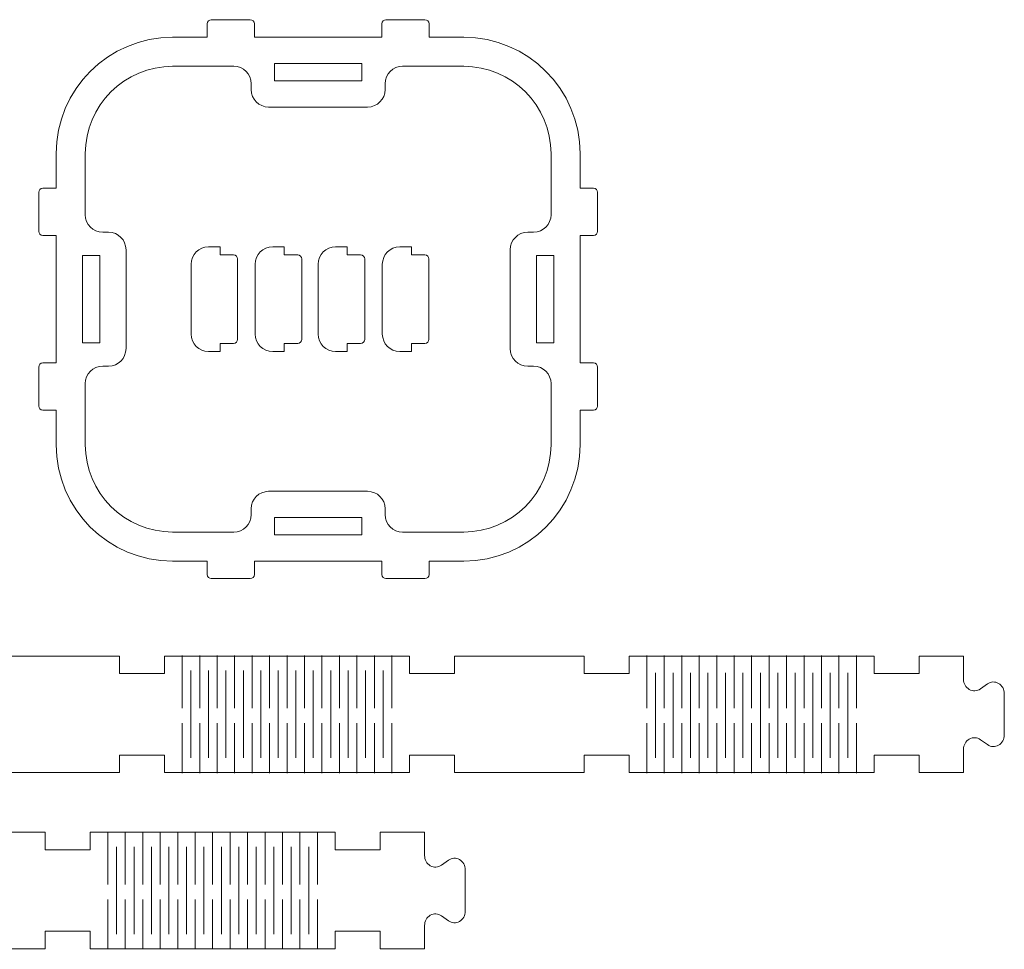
# Model space of a CAD drawing. Header units: centimetres. Extents: x -20.9 to 16.4, y -40.6 to 32.5.
# Tile 9 of 9: x -0.5 to 16.4, y 16.5 to 32.4. Entities that reach past the tile are written whole.
import ezdxf

# ---------------------------------------------------------------- set-up
doc = ezdxf.new("R2010")
doc.units = ezdxf.units.CM
doc.header["$MEASUREMENT"] = 0
doc.layers.add('Layer 1', color=7, linetype='Continuous')

msp = doc.modelspace()

# ---------------------------------------------------------------- linework, layer by layer
at = {"layer": 'Layer 1', "color": 250, "lineweight": 9}
for points, knots in [([(9.12397, 25.72364), (9.12397, 25.72364), (9.12397, 25.12865), (9.12397, 25.12865), (9.12397, 24.0271), (8.22552, 23.12864), (7.12397, 23.12864), (7.12397, 23.12864), (6.52897, 23.12864), (6.52897, 23.12864), (6.52897, 23.12864), (6.52897, 22.89863), (6.52897, 22.89863), (6.52897, 22.86011), (6.49751, 22.82864), (6.45898, 22.82864), (6.45898, 22.82864), (5.78895, 22.82864), (5.78895, 22.82864), (5.75043, 22.82864), (5.71896, 22.86008), (5.71896, 22.89863), (5.71896, 22.89863), (5.71896, 23.12864), (5.71896, 23.12864), (5.71896, 23.12864), (3.52895, 23.12864), (3.52895, 23.12864), (3.52895, 23.12864), (3.52895, 22.89863), (3.52895, 22.89863), (3.52895, 22.86011), (3.49748, 22.82864), (3.45896, 22.82864), (3.45896, 22.82864), (2.78896, 22.82864), (2.78896, 22.82864), (2.75044, 22.82864), (2.71897, 22.86008), (2.71897, 22.89863), (2.71897, 22.89863), (2.71897, 23.12864), (2.71897, 23.12864), (2.71897, 23.12864), (2.12398, 23.12864), (2.12398, 23.12864), (1.02243, 23.12864), (0.12398, 24.0271), (0.12398, 25.12865), (0.12398, 25.12865), (0.12398, 25.72364), (0.12398, 25.72364), (0.12398, 25.72364), (-0.10604, 25.72364), (-0.10604, 25.72364), (-0.14456, 25.72364), (-0.17603, 25.75508), (-0.17603, 25.79363), (-0.17603, 25.79363), (-0.17603, 26.46363), (-0.17603, 26.46363), (-0.17603, 26.50219), (-0.14459, 26.53366), (-0.10604, 26.53366), (-0.10604, 26.53366), (0.12398, 26.53366), (0.12398, 26.53366), (0.12398, 26.53366), (0.12398, 28.72363), (0.12398, 28.72363), (0.12398, 28.72363), (-0.10604, 28.72363), (-0.10604, 28.72363), (-0.14456, 28.72363), (-0.17603, 28.7551), (-0.17603, 28.79366), (-0.17603, 28.79366), (-0.17603, 29.46365), (-0.17603, 29.46365), (-0.17603, 29.50221), (-0.14459, 29.53364), (-0.10604, 29.53364), (-0.10604, 29.53364), (0.12398, 29.53364), (0.12398, 29.53364), (0.12398, 29.53364), (0.12398, 30.12864), (0.12398, 30.12864), (0.12398, 31.23019), (1.02239, 32.12864), (2.12398, 32.12864), (2.12398, 32.12864), (2.71897, 32.12864), (2.71897, 32.12864), (2.71897, 32.12864), (2.71897, 32.35865), (2.71897, 32.35865), (2.71897, 32.39718), (2.75041, 32.42864), (2.78896, 32.42864), (2.78896, 32.42864), (3.45896, 32.42864), (3.45896, 32.42864), (3.49752, 32.42864), (3.52895, 32.39718), (3.52895, 32.35865), (3.52895, 32.35865), (3.52895, 32.12864), (3.52895, 32.12864), (3.52895, 32.12864), (5.71896, 32.12864), (5.71896, 32.12864), (5.71896, 32.12864), (5.71896, 32.35865), (5.71896, 32.35865), (5.71896, 32.39721), (5.75043, 32.42864), (5.78895, 32.42864), (5.78895, 32.42864), (6.45898, 32.42864), (6.45898, 32.42864), (6.49751, 32.42864), (6.52897, 32.39718), (6.52897, 32.35865), (6.52897, 32.35865), (6.52897, 32.12864), (6.52897, 32.12864), (6.52897, 32.12864), (7.12397, 32.12864), (7.12397, 32.12864), (8.22552, 32.12864), (9.12397, 31.23019), (9.12397, 30.12864), (9.12397, 30.12864), (9.12397, 29.53364), (9.12397, 29.53364), (9.12397, 29.53364), (9.35398, 29.53364), (9.35398, 29.53364), (9.39251, 29.53364), (9.42397, 29.50218), (9.42397, 29.46365), (9.42397, 29.46365), (9.42397, 28.79366), (9.42397, 28.79366), (9.42397, 28.7551), (9.39251, 28.72363), (9.35398, 28.72363), (9.35398, 28.72363), (9.12397, 28.72363), (9.12397, 28.72363), (9.12397, 28.72363), (9.12397, 26.53366), (9.12397, 26.53366), (9.12397, 26.53366), (9.35398, 26.53366), (9.35398, 26.53366), (9.39251, 26.53366), (9.42397, 26.50215), (9.42397, 26.46363), (9.42397, 26.46363), (9.42397, 25.79363), (9.42397, 25.79363), (9.42397, 25.75511), (9.39251, 25.72364), (9.35398, 25.72364), (9.35398, 25.72364), (9.12397, 25.72364), (9.12397, 25.72364)], [0, 0, 0, 0, 0.01785714, 0.01785714, 0.01785714, 0.03571429, 0.03571429, 0.03571429, 0.05357143, 0.05357143, 0.05357143, 0.07142857, 0.07142857, 0.07142857, 0.08928571, 0.08928571, 0.08928571, 0.10714286, 0.10714286, 0.10714286, 0.125, 0.125, 0.125, 0.14285714, 0.14285714, 0.14285714, 0.16071429, 0.16071429, 0.16071429, 0.17857143, 0.17857143, 0.17857143, 0.19642857, 0.19642857, 0.19642857, 0.21428571, 0.21428571, 0.21428571, 0.23214286, 0.23214286, 0.23214286, 0.25, 0.25, 0.25, 0.26785714, 0.26785714, 0.26785714, 0.28571429, 0.28571429, 0.28571429, 0.30357143, 0.30357143, 0.30357143, 0.32142857, 0.32142857, 0.32142857, 0.33928571, 0.33928571, 0.33928571, 0.35714286, 0.35714286, 0.35714286, 0.375, 0.375, 0.375, 0.39285714, 0.39285714, 0.39285714, 0.41071429, 0.41071429, 0.41071429, 0.42857143, 0.42857143, 0.42857143, 0.44642857, 0.44642857, 0.44642857, 0.46428571, 0.46428571, 0.46428571, 0.48214286, 0.48214286, 0.48214286, 0.5, 0.5, 0.5, 0.51785714, 0.51785714, 0.51785714, 0.53571429, 0.53571429, 0.53571429, 0.55357143, 0.55357143, 0.55357143, 0.57142857, 0.57142857, 0.57142857, 0.58928571, 0.58928571, 0.58928571, 0.60714286, 0.60714286, 0.60714286, 0.625, 0.625, 0.625, 0.64285714, 0.64285714, 0.64285714, 0.66071429, 0.66071429, 0.66071429, 0.67857143, 0.67857143, 0.67857143, 0.69642857, 0.69642857, 0.69642857, 0.71428571, 0.71428571, 0.71428571, 0.73214286, 0.73214286, 0.73214286, 0.75, 0.75, 0.75, 0.76785714, 0.76785714, 0.76785714, 0.78571429, 0.78571429, 0.78571429, 0.80357143, 0.80357143, 0.80357143, 0.82142857, 0.82142857, 0.82142857, 0.83928571, 0.83928571, 0.83928571, 0.85714286, 0.85714286, 0.85714286, 0.875, 0.875, 0.875, 0.89285714, 0.89285714, 0.89285714, 0.91071429, 0.91071429, 0.91071429, 0.92857143, 0.92857143, 0.92857143, 0.94642857, 0.94642857, 0.94642857, 0.96428571, 0.96428571, 0.96428571, 0.98214286, 0.98214286, 0.98214286, 1, 1, 1, 1]), ([(0.62396, 25.12864), (0.62396, 24.30307), (1.2984, 23.62863), (2.12397, 23.62863), (2.12397, 23.62863), (3.17398, 23.62863), (3.17398, 23.62863), (3.33918, 23.62863), (3.47398, 23.76343), (3.47398, 23.92864), (3.47398, 23.92864), (3.47398, 24.02865), (3.47398, 24.02865), (3.47398, 24.19389), (3.60874, 24.32865), (3.77398, 24.32865), (3.77398, 24.32865), (5.47398, 24.32865), (5.47398, 24.32865), (5.63919, 24.32865), (5.77398, 24.19389), (5.77398, 24.02865), (5.77398, 24.02865), (5.77398, 23.92864), (5.77398, 23.92864), (5.77398, 23.76343), (5.90874, 23.62863), (6.07399, 23.62863), (6.07399, 23.62863), (7.12396, 23.62863), (7.12396, 23.62863), (7.94953, 23.62863), (8.62397, 24.30307), (8.62397, 25.12864), (8.62397, 25.12864), (8.62397, 26.17865), (8.62397, 26.17865), (8.62397, 26.34386), (8.48921, 26.47865), (8.32397, 26.47865), (8.32397, 26.47865), (8.22395, 26.47865), (8.22395, 26.47865), (8.05875, 26.47865), (7.92395, 26.61342), (7.92395, 26.77866), (7.92395, 26.77866), (7.92395, 28.47866), (7.92395, 28.47866), (7.92395, 28.64386), (8.05875, 28.77862), (8.22395, 28.77862), (8.22395, 28.77862), (8.32397, 28.77862), (8.32397, 28.77862), (8.48921, 28.77862), (8.62397, 28.91342), (8.62397, 29.07863), (8.62397, 29.07863), (8.62397, 30.12863), (8.62397, 30.12863), (8.62397, 30.95421), (7.94953, 31.62865), (7.12396, 31.62865), (7.12396, 31.62865), (6.07399, 31.62865), (6.07399, 31.62865), (5.90874, 31.62865), (5.77398, 31.49388), (5.77398, 31.32864), (5.77398, 31.32864), (5.77398, 31.22863), (5.77398, 31.22863), (5.77398, 31.06343), (5.63919, 30.92863), (5.47398, 30.92863), (5.47398, 30.92863), (3.77398, 30.92863), (3.77398, 30.92863), (3.60874, 30.92863), (3.47398, 31.06343), (3.47398, 31.22863), (3.47398, 31.22863), (3.47398, 31.32864), (3.47398, 31.32864), (3.47398, 31.49388), (3.33918, 31.62865), (3.17398, 31.62865), (3.17398, 31.62865), (2.12397, 31.62865), (2.12397, 31.62865), (1.2984, 31.62865), (0.62396, 30.95421), (0.62396, 30.12863), (0.62396, 30.12863), (0.62396, 29.07863), (0.62396, 29.07863), (0.62396, 28.91342), (0.75875, 28.77862), (0.92396, 28.77862), (0.92396, 28.77862), (1.02397, 28.77862), (1.02397, 28.77862), (1.18921, 28.77862), (1.32397, 28.64386), (1.32397, 28.47866), (1.32397, 28.47866), (1.32397, 26.77866), (1.32397, 26.77866), (1.32397, 26.61342), (1.18921, 26.47865), (1.02397, 26.47865), (1.02397, 26.47865), (0.92396, 26.47865), (0.92396, 26.47865), (0.75875, 26.47865), (0.62396, 26.34386), (0.62396, 26.17865), (0.62396, 26.17865), (0.62396, 25.12864), (0.62396, 25.12864)], [0, 0, 0, 0, 0.025, 0.025, 0.025, 0.05, 0.05, 0.05, 0.075, 0.075, 0.075, 0.1, 0.1, 0.1, 0.125, 0.125, 0.125, 0.15, 0.15, 0.15, 0.175, 0.175, 0.175, 0.2, 0.2, 0.2, 0.225, 0.225, 0.225, 0.25, 0.25, 0.25, 0.275, 0.275, 0.275, 0.3, 0.3, 0.3, 0.325, 0.325, 0.325, 0.35, 0.35, 0.35, 0.375, 0.375, 0.375, 0.4, 0.4, 0.4, 0.425, 0.425, 0.425, 0.45, 0.45, 0.45, 0.475, 0.475, 0.475, 0.5, 0.5, 0.5, 0.525, 0.525, 0.525, 0.55, 0.55, 0.55, 0.575, 0.575, 0.575, 0.6, 0.6, 0.6, 0.625, 0.625, 0.625, 0.65, 0.65, 0.65, 0.675, 0.675, 0.675, 0.7, 0.7, 0.7, 0.725, 0.725, 0.725, 0.75, 0.75, 0.75, 0.775, 0.775, 0.775, 0.8, 0.8, 0.8, 0.825, 0.825, 0.825, 0.85, 0.85, 0.85, 0.875, 0.875, 0.875, 0.9, 0.9, 0.9, 0.925, 0.925, 0.925, 0.95, 0.95, 0.95, 0.975, 0.975, 0.975, 1, 1, 1, 1]), ([(3.87396, 31.67863), (3.87396, 31.67863), (5.37397, 31.67863), (5.37397, 31.67863), (5.37397, 31.67863), (5.37397, 31.37863), (5.37397, 31.37863), (5.37397, 31.37863), (3.87396, 31.37863), (3.87396, 31.37863), (3.87396, 31.37863), (3.87396, 31.67863), (3.87396, 31.67863)], [0, 0, 0, 0, 0.25, 0.25, 0.25, 0.5, 0.5, 0.5, 0.75, 0.75, 0.75, 1, 1, 1, 1]), ([(2.94066, 26.72865), (2.94066, 26.72865), (2.74067, 26.72865), (2.74067, 26.72865), (2.57543, 26.72865), (2.44067, 26.86341), (2.44067, 27.02865), (2.44067, 27.02865), (2.44067, 28.22866), (2.44067, 28.22866), (2.44067, 28.39386), (2.57543, 28.52866), (2.74067, 28.52866), (2.74067, 28.52866), (2.94066, 28.52866), (2.94066, 28.52866), (2.94066, 28.52866), (2.94066, 28.38864), (2.94066, 28.38864), (2.94066, 28.38864), (3.17067, 28.38864), (3.17067, 28.38864), (3.20919, 28.38864), (3.24066, 28.35721), (3.24066, 28.31865), (3.24066, 28.31865), (3.24066, 26.93866), (3.24066, 26.93866), (3.24066, 26.9001), (3.20919, 26.86866), (3.17067, 26.86866), (3.17067, 26.86866), (2.94066, 26.86866), (2.94066, 26.86866), (2.94066, 26.86866), (2.94066, 26.72865), (2.94066, 26.72865)], [0, 0, 0, 0, 0.08333333, 0.08333333, 0.08333333, 0.16666667, 0.16666667, 0.16666667, 0.25, 0.25, 0.25, 0.33333333, 0.33333333, 0.33333333, 0.41666667, 0.41666667, 0.41666667, 0.5, 0.5, 0.5, 0.58333333, 0.58333333, 0.58333333, 0.66666667, 0.66666667, 0.66666667, 0.75, 0.75, 0.75, 0.83333333, 0.83333333, 0.83333333, 0.91666667, 0.91666667, 0.91666667, 1, 1, 1, 1]), ([(4.04282, 26.72865), (4.04282, 26.72865), (3.84283, 26.72865), (3.84283, 26.72865), (3.67759, 26.72865), (3.54283, 26.86341), (3.54283, 27.02865), (3.54283, 27.02865), (3.54283, 28.22866), (3.54283, 28.22866), (3.54283, 28.39386), (3.67759, 28.52866), (3.84283, 28.52866), (3.84283, 28.52866), (4.04282, 28.52866), (4.04282, 28.52866), (4.04282, 28.52866), (4.04282, 28.38864), (4.04282, 28.38864), (4.04282, 28.38864), (4.27283, 28.38864), (4.27283, 28.38864), (4.31136, 28.38864), (4.34282, 28.35721), (4.34282, 28.31865), (4.34282, 28.31865), (4.34282, 26.93866), (4.34282, 26.93866), (4.34282, 26.9001), (4.31136, 26.86866), (4.27283, 26.86866), (4.27283, 26.86866), (4.04282, 26.86866), (4.04282, 26.86866), (4.04282, 26.86866), (4.04282, 26.72865), (4.04282, 26.72865)], [0, 0, 0, 0, 0.08333333, 0.08333333, 0.08333333, 0.16666667, 0.16666667, 0.16666667, 0.25, 0.25, 0.25, 0.33333333, 0.33333333, 0.33333333, 0.41666667, 0.41666667, 0.41666667, 0.5, 0.5, 0.5, 0.58333333, 0.58333333, 0.58333333, 0.66666667, 0.66666667, 0.66666667, 0.75, 0.75, 0.75, 0.83333333, 0.83333333, 0.83333333, 0.91666667, 0.91666667, 0.91666667, 1, 1, 1, 1]), ([(5.12397, 26.72865), (5.12397, 26.72865), (4.92398, 26.72865), (4.92398, 26.72865), (4.75874, 26.72865), (4.62398, 26.86341), (4.62398, 27.02865), (4.62398, 27.02865), (4.62398, 28.22866), (4.62398, 28.22866), (4.62398, 28.39386), (4.75874, 28.52866), (4.92398, 28.52866), (4.92398, 28.52866), (5.12397, 28.52866), (5.12397, 28.52866), (5.12397, 28.52866), (5.12397, 28.38864), (5.12397, 28.38864), (5.12397, 28.38864), (5.35398, 28.38864), (5.35398, 28.38864), (5.3925, 28.38864), (5.42397, 28.35721), (5.42397, 28.31865), (5.42397, 28.31865), (5.42397, 26.93866), (5.42397, 26.93866), (5.42397, 26.9001), (5.3925, 26.86866), (5.35398, 26.86866), (5.35398, 26.86866), (5.12397, 26.86866), (5.12397, 26.86866), (5.12397, 26.86866), (5.12397, 26.72865), (5.12397, 26.72865)], [0, 0, 0, 0, 0.08333333, 0.08333333, 0.08333333, 0.16666667, 0.16666667, 0.16666667, 0.25, 0.25, 0.25, 0.33333333, 0.33333333, 0.33333333, 0.41666667, 0.41666667, 0.41666667, 0.5, 0.5, 0.5, 0.58333333, 0.58333333, 0.58333333, 0.66666667, 0.66666667, 0.66666667, 0.75, 0.75, 0.75, 0.83333333, 0.83333333, 0.83333333, 0.91666667, 0.91666667, 0.91666667, 1, 1, 1, 1]), ([(6.22613, 26.72865), (6.22613, 26.72865), (6.02614, 26.72865), (6.02614, 26.72865), (5.8609, 26.72865), (5.72614, 26.86341), (5.72614, 27.02865), (5.72614, 27.02865), (5.72614, 28.22866), (5.72614, 28.22866), (5.72614, 28.39386), (5.8609, 28.52866), (6.02614, 28.52866), (6.02614, 28.52866), (6.22613, 28.52866), (6.22613, 28.52866), (6.22613, 28.52866), (6.22613, 28.38864), (6.22613, 28.38864), (6.22613, 28.38864), (6.45614, 28.38864), (6.45614, 28.38864), (6.49467, 28.38864), (6.52613, 28.35721), (6.52613, 28.31865), (6.52613, 28.31865), (6.52613, 26.93866), (6.52613, 26.93866), (6.52613, 26.9001), (6.49467, 26.86866), (6.45614, 26.86866), (6.45614, 26.86866), (6.22613, 26.86866), (6.22613, 26.86866), (6.22613, 26.86866), (6.22613, 26.72865), (6.22613, 26.72865)], [0, 0, 0, 0, 0.08333333, 0.08333333, 0.08333333, 0.16666667, 0.16666667, 0.16666667, 0.25, 0.25, 0.25, 0.33333333, 0.33333333, 0.33333333, 0.41666667, 0.41666667, 0.41666667, 0.5, 0.5, 0.5, 0.58333333, 0.58333333, 0.58333333, 0.66666667, 0.66666667, 0.66666667, 0.75, 0.75, 0.75, 0.83333333, 0.83333333, 0.83333333, 0.91666667, 0.91666667, 0.91666667, 1, 1, 1, 1]), ([(0.87397, 28.37865), (0.87397, 28.37865), (0.57397, 28.37865), (0.57397, 28.37865), (0.57397, 28.37865), (0.57397, 26.87863), (0.57397, 26.87863), (0.57397, 26.87863), (0.87397, 26.87863), (0.87397, 26.87863), (0.87397, 26.87863), (0.87397, 28.37865), (0.87397, 28.37865)], [0, 0, 0, 0, 0.25, 0.25, 0.25, 0.5, 0.5, 0.5, 0.75, 0.75, 0.75, 1, 1, 1, 1]), ([(8.37396, 28.37865), (8.37396, 28.37865), (8.67396, 28.37865), (8.67396, 28.37865), (8.67396, 28.37865), (8.67396, 26.87863), (8.67396, 26.87863), (8.67396, 26.87863), (8.37396, 26.87863), (8.37396, 26.87863), (8.37396, 26.87863), (8.37396, 28.37865), (8.37396, 28.37865)], [0, 0, 0, 0, 0.25, 0.25, 0.25, 0.5, 0.5, 0.5, 0.75, 0.75, 0.75, 1, 1, 1, 1]), ([(3.87396, 23.57864), (3.87396, 23.57864), (5.37397, 23.57864), (5.37397, 23.57864), (5.37397, 23.57864), (5.37397, 23.87865), (5.37397, 23.87865), (5.37397, 23.87865), (3.87396, 23.87865), (3.87396, 23.87865), (3.87396, 23.87865), (3.87396, 23.57864), (3.87396, 23.57864)], [0, 0, 0, 0, 0.25, 0.25, 0.25, 0.5, 0.5, 0.5, 0.75, 0.75, 0.75, 1, 1, 1, 1]), ([(9.96425, 19.49917), (9.96425, 19.49917), (9.96425, 19.79917), (9.96425, 19.79917), (9.96425, 19.79917), (9.19424, 19.79917), (9.19424, 19.79917), (9.19424, 19.79917), (9.19424, 19.49917), (9.19424, 19.49917), (9.19424, 19.49917), (6.96426, 19.49917), (6.96426, 19.49917), (6.96426, 19.49917), (6.96426, 19.79917), (6.96426, 19.79917), (6.96426, 19.79917), (6.19425, 19.79917), (6.19425, 19.79917), (6.19425, 19.79917), (6.19425, 19.49917), (6.19425, 19.49917), (4.67092, 19.49917), (3.50757, 19.49917), (1.98424, 19.49917), (1.98424, 19.49917), (1.98424, 19.79917), (1.98424, 19.79917), (1.98424, 19.79917), (1.21427, 19.79917), (1.21427, 19.79917), (1.21427, 19.79917), (1.21427, 19.49917), (1.21427, 19.49917), (1.21427, 19.49917), (-1.01575, 19.49917), (-1.01575, 19.49917), (-1.01575, 19.49917), (-1.01575, 19.79917), (-1.01575, 19.79917), (-1.01575, 19.79917), (-1.78576, 19.79917), (-1.78576, 19.79917), (-1.78576, 19.79917), (-1.78576, 19.49917), (-1.78576, 19.49917), (-3.30908, 19.49917), (-4.4724, 19.49914), (-5.99573, 19.49914), (-5.99573, 19.49914), (-5.99573, 19.79914), (-5.99573, 19.79914), (-5.99573, 19.79914), (-6.76574, 19.79914), (-6.76574, 19.79914), (-6.76574, 19.79914), (-6.76574, 19.49914), (-6.76574, 19.49914), (-6.76574, 19.49914), (-8.99576, 19.49914), (-8.99576, 19.49914), (-8.99576, 19.49914), (-8.99576, 19.79914), (-8.99576, 19.79914), (-8.99576, 19.79914), (-9.76576, 19.79914), (-9.76576, 19.79914), (-9.76576, 19.79914), (-9.76576, 19.49914), (-9.76576, 19.49914), (-11.28909, 19.49914), (-12.45241, 19.49914), (-13.97574, 19.49914), (-13.97574, 19.49914), (-13.97574, 19.79914), (-13.97574, 19.79914), (-13.97574, 19.79914), (-14.74575, 19.79914), (-14.74575, 19.79914), (-14.74575, 19.79914), (-14.74575, 19.49914), (-14.74575, 19.49914), (-14.74575, 19.49914), (-16.21077, 19.49914), (-16.21077, 19.49914), (-16.21077, 19.49914), (-16.21077, 19.89675), (-16.21077, 19.89675), (-16.21077, 19.97048), (-16.17284, 20.03829), (-16.11217, 20.07307), (-16.05145, 20.10789), (-15.97783, 20.10404), (-15.92054, 20.06316), (-15.92054, 20.06316), (-15.80095, 19.97771), (-15.80095, 19.97771), (-15.74369, 19.93683), (-15.66999, 19.93302), (-15.60935, 19.9678), (-15.54867, 20.00259), (-15.51075, 20.07039), (-15.51075, 20.14416), (-15.51075, 20.14416), (-15.51075, 20.85416), (-15.51075, 20.85416), (-15.51075, 20.92789), (-15.54867, 20.99569), (-15.60935, 21.03047), (-15.66999, 21.06526), (-15.74369, 21.06145), (-15.80095, 21.02056), (-15.80095, 21.02056), (-15.92054, 20.93512), (-15.92054, 20.93512), (-15.97783, 20.89423), (-16.05145, 20.89042), (-16.11217, 20.92521), (-16.17284, 20.96002), (-16.21077, 21.02779), (-16.21077, 21.10156), (-16.21077, 21.10156), (-16.21077, 21.49914), (-16.21077, 21.49914), (-16.21077, 21.49914), (-14.74575, 21.49914), (-14.74575, 21.49914), (-14.74575, 21.49914), (-14.74575, 21.19914), (-14.74575, 21.19914), (-14.74575, 21.19914), (-13.97574, 21.19914), (-13.97574, 21.19914), (-13.97574, 21.19914), (-13.97574, 21.49914), (-13.97574, 21.49914), (-12.45241, 21.49914), (-11.28909, 21.49914), (-9.76576, 21.49914), (-9.76576, 21.49914), (-9.76576, 21.19914), (-9.76576, 21.19914), (-9.76576, 21.19914), (-8.99576, 21.19914), (-8.99576, 21.19914), (-8.99576, 21.19914), (-8.99576, 21.49914), (-8.99576, 21.49914), (-8.99576, 21.49914), (-6.76574, 21.49914), (-6.76574, 21.49914), (-6.76574, 21.49914), (-6.76574, 21.19914), (-6.76574, 21.19914), (-6.76574, 21.19914), (-5.99573, 21.19914), (-5.99573, 21.19914), (-5.99573, 21.19914), (-5.99573, 21.49914), (-5.99573, 21.49914), (-4.4724, 21.49914), (-3.30908, 21.49917), (-1.78576, 21.49917), (-1.78576, 21.49917), (-1.78576, 21.19917), (-1.78576, 21.19917), (-1.78576, 21.19917), (-1.01575, 21.19917), (-1.01575, 21.19917), (-1.01575, 21.19917), (-1.01575, 21.49917), (-1.01575, 21.49917), (-1.01575, 21.49917), (1.21427, 21.49917), (1.21427, 21.49917), (1.21427, 21.49917), (1.21427, 21.19917), (1.21427, 21.19917), (1.21427, 21.19917), (1.98424, 21.19917), (1.98424, 21.19917), (1.98424, 21.19917), (1.98424, 21.49917), (1.98424, 21.49917), (3.50757, 21.49917), (4.67092, 21.49917), (6.19425, 21.49917), (6.19425, 21.49917), (6.19425, 21.19917), (6.19425, 21.19917), (6.19425, 21.19917), (6.96426, 21.19917), (6.96426, 21.19917), (6.96426, 21.19917), (6.96426, 21.49917), (6.96426, 21.49917), (6.96426, 21.49917), (9.19424, 21.49917), (9.19424, 21.49917), (9.19424, 21.49917), (9.19424, 21.19917), (9.19424, 21.19917), (9.19424, 21.19917), (9.96425, 21.19917), (9.96425, 21.19917), (9.96425, 21.19917), (9.96425, 21.49917), (9.96425, 21.49917), (11.48758, 21.49917), (12.65093, 21.49917), (14.17426, 21.49917), (14.17426, 21.49917), (14.17426, 21.19917), (14.17426, 21.19917), (14.17426, 21.19917), (14.94424, 21.19917), (14.94424, 21.19917), (14.94424, 21.19917), (14.94424, 21.49917), (14.94424, 21.49917), (14.94424, 21.49917), (15.70924, 21.49917), (15.70924, 21.49917), (15.70924, 21.49917), (15.70924, 21.10159), (15.70924, 21.10159), (15.70924, 21.02783), (15.74716, 20.96006), (15.80784, 20.92524), (15.86851, 20.89046), (15.94217, 20.89427), (15.99947, 20.93515), (15.99947, 20.93515), (16.11906, 21.0206), (16.11906, 21.0206), (16.17631, 21.06148), (16.25001, 21.06529), (16.31065, 21.03051), (16.37133, 20.99573), (16.40925, 20.92789), (16.40925, 20.85419), (16.40925, 20.85419), (16.40925, 20.14419), (16.40925, 20.14419), (16.40925, 20.07046), (16.37133, 20.00262), (16.31065, 19.96784), (16.25001, 19.93305), (16.17631, 19.93686), (16.11906, 19.97779), (16.11906, 19.97779), (15.99947, 20.06319), (15.99947, 20.06319), (15.94217, 20.10412), (15.86851, 20.10793), (15.80784, 20.07311), (15.74716, 20.03832), (15.70924, 19.97055), (15.70924, 19.89679), (15.70924, 19.89679), (15.70924, 19.49917), (15.70924, 19.49917), (15.70924, 19.49917), (14.94424, 19.49917), (14.94424, 19.49917), (14.94424, 19.49917), (14.94424, 19.79917), (14.94424, 19.79917), (14.94424, 19.79917), (14.17426, 19.79917), (14.17426, 19.79917), (14.17426, 19.79917), (14.17426, 19.49917), (14.17426, 19.49917), (12.65093, 19.49917), (11.48758, 19.49917), (9.96425, 19.49917)], [0, 0, 0, 0, 0.01086957, 0.01086957, 0.01086957, 0.02173913, 0.02173913, 0.02173913, 0.0326087, 0.0326087, 0.0326087, 0.04347826, 0.04347826, 0.04347826, 0.05434783, 0.05434783, 0.05434783, 0.06521739, 0.06521739, 0.06521739, 0.07608696, 0.07608696, 0.07608696, 0.08695652, 0.08695652, 0.08695652, 0.09782609, 0.09782609, 0.09782609, 0.10869565, 0.10869565, 0.10869565, 0.11956522, 0.11956522, 0.11956522, 0.13043478, 0.13043478, 0.13043478, 0.14130435, 0.14130435, 0.14130435, 0.15217391, 0.15217391, 0.15217391, 0.16304348, 0.16304348, 0.16304348, 0.17391304, 0.17391304, 0.17391304, 0.18478261, 0.18478261, 0.18478261, 0.19565217, 0.19565217, 0.19565217, 0.20652174, 0.20652174, 0.20652174, 0.2173913, 0.2173913, 0.2173913, 0.22826087, 0.22826087, 0.22826087, 0.23913043, 0.23913043, 0.23913043, 0.25, 0.25, 0.25, 0.26086957, 0.26086957, 0.26086957, 0.27173913, 0.27173913, 0.27173913, 0.2826087, 0.2826087, 0.2826087, 0.29347826, 0.29347826, 0.29347826, 0.30434783, 0.30434783, 0.30434783, 0.31521739, 0.31521739, 0.31521739, 0.32608696, 0.32608696, 0.32608696, 0.33695652, 0.33695652, 0.33695652, 0.34782609, 0.34782609, 0.34782609, 0.35869565, 0.35869565, 0.35869565, 0.36956522, 0.36956522, 0.36956522, 0.38043478, 0.38043478, 0.38043478, 0.39130435, 0.39130435, 0.39130435, 0.40217391, 0.40217391, 0.40217391, 0.41304348, 0.41304348, 0.41304348, 0.42391304, 0.42391304, 0.42391304, 0.43478261, 0.43478261, 0.43478261, 0.44565217, 0.44565217, 0.44565217, 0.45652174, 0.45652174, 0.45652174, 0.4673913, 0.4673913, 0.4673913, 0.47826087, 0.47826087, 0.47826087, 0.48913043, 0.48913043, 0.48913043, 0.5, 0.5, 0.5, 0.51086957, 0.51086957, 0.51086957, 0.52173913, 0.52173913, 0.52173913, 0.5326087, 0.5326087, 0.5326087, 0.54347826, 0.54347826, 0.54347826, 0.55434783, 0.55434783, 0.55434783, 0.56521739, 0.56521739, 0.56521739, 0.57608696, 0.57608696, 0.57608696, 0.58695652, 0.58695652, 0.58695652, 0.59782609, 0.59782609, 0.59782609, 0.60869565, 0.60869565, 0.60869565, 0.61956522, 0.61956522, 0.61956522, 0.63043478, 0.63043478, 0.63043478, 0.64130435, 0.64130435, 0.64130435, 0.65217391, 0.65217391, 0.65217391, 0.66304348, 0.66304348, 0.66304348, 0.67391304, 0.67391304, 0.67391304, 0.68478261, 0.68478261, 0.68478261, 0.69565217, 0.69565217, 0.69565217, 0.70652174, 0.70652174, 0.70652174, 0.7173913, 0.7173913, 0.7173913, 0.72826087, 0.72826087, 0.72826087, 0.73913043, 0.73913043, 0.73913043, 0.75, 0.75, 0.75, 0.76086957, 0.76086957, 0.76086957, 0.77173913, 0.77173913, 0.77173913, 0.7826087, 0.7826087, 0.7826087, 0.79347826, 0.79347826, 0.79347826, 0.80434783, 0.80434783, 0.80434783, 0.81521739, 0.81521739, 0.81521739, 0.82608696, 0.82608696, 0.82608696, 0.83695652, 0.83695652, 0.83695652, 0.84782609, 0.84782609, 0.84782609, 0.85869565, 0.85869565, 0.85869565, 0.86956522, 0.86956522, 0.86956522, 0.88043478, 0.88043478, 0.88043478, 0.89130435, 0.89130435, 0.89130435, 0.90217391, 0.90217391, 0.90217391, 0.91304348, 0.91304348, 0.91304348, 0.92391304, 0.92391304, 0.92391304, 0.93478261, 0.93478261, 0.93478261, 0.94565217, 0.94565217, 0.94565217, 0.95652174, 0.95652174, 0.95652174, 0.9673913, 0.9673913, 0.9673913, 0.97826087, 0.97826087, 0.97826087, 0.98913043, 0.98913043, 0.98913043, 1, 1, 1, 1]), ([(0.70687, 16.47268), (0.70687, 16.47268), (0.70687, 16.77268), (0.70687, 16.77268), (0.70687, 16.77268), (-0.06314, 16.77268), (-0.06314, 16.77268), (-0.06314, 16.77268), (-0.06314, 16.47268), (-0.06314, 16.47268), (-0.06314, 16.47268), (-2.29312, 16.47268), (-2.29312, 16.47268), (-2.29312, 16.47268), (-2.29312, 16.77268), (-2.29312, 16.77268), (-2.29312, 16.77268), (-3.06312, 16.77268), (-3.06312, 16.77268), (-3.06312, 16.77268), (-3.06312, 16.47268), (-3.06312, 16.47268), (-4.58645, 16.47268), (-5.74981, 16.47268), (-7.27314, 16.47268), (-7.27314, 16.47268), (-7.27314, 16.77268), (-7.27314, 16.77268), (-7.27314, 16.77268), (-8.04311, 16.77268), (-8.04311, 16.77268), (-8.04311, 16.77268), (-8.04311, 16.47268), (-8.04311, 16.47268), (-8.04311, 16.47268), (-9.50813, 16.47268), (-9.50813, 16.47268), (-9.50813, 16.47268), (-9.50813, 16.87026), (-9.50813, 16.87026), (-9.50813, 16.94403), (-9.47024, 17.0118), (-9.40953, 17.04661), (-9.34885, 17.0814), (-9.27519, 17.07759), (-9.21793, 17.03667), (-9.21793, 17.03667), (-9.09834, 16.95126), (-9.09834, 16.95126), (-9.04105, 16.91034), (-8.96739, 16.90656), (-8.90671, 16.94135), (-8.84603, 16.97613), (-8.80811, 17.04393), (-8.80811, 17.11766), (-8.80811, 17.11766), (-8.80811, 17.82766), (-8.80811, 17.82766), (-8.80811, 17.90143), (-8.84603, 17.9692), (-8.90671, 18.00398), (-8.96739, 18.0388), (-9.04105, 18.03499), (-9.09834, 17.99407), (-9.09834, 17.99407), (-9.21793, 17.90866), (-9.21793, 17.90866), (-9.27519, 17.86774), (-9.34885, 17.86393), (-9.40953, 17.89875), (-9.47024, 17.93353), (-9.50813, 18.0013), (-9.50813, 18.07507), (-9.50813, 18.07507), (-9.50813, 18.47268), (-9.50813, 18.47268), (-9.50813, 18.47268), (-8.04311, 18.47268), (-8.04311, 18.47268), (-8.04311, 18.47268), (-8.04311, 18.17268), (-8.04311, 18.17268), (-8.04311, 18.17268), (-7.27314, 18.17268), (-7.27314, 18.17268), (-7.27314, 18.17268), (-7.27314, 18.47268), (-7.27314, 18.47268), (-5.74981, 18.47268), (-4.58645, 18.47268), (-3.06312, 18.47268), (-3.06312, 18.47268), (-3.06312, 18.17268), (-3.06312, 18.17268), (-3.06312, 18.17268), (-2.29312, 18.17268), (-2.29312, 18.17268), (-2.29312, 18.17268), (-2.29312, 18.47268), (-2.29312, 18.47268), (-2.29312, 18.47268), (-0.06314, 18.47268), (-0.06314, 18.47268), (-0.06314, 18.47268), (-0.06314, 18.17268), (-0.06314, 18.17268), (-0.06314, 18.17268), (0.70687, 18.17268), (0.70687, 18.17268), (0.70687, 18.17268), (0.70687, 18.47268), (0.70687, 18.47268), (2.2302, 18.47268), (3.39356, 18.47268), (4.91689, 18.47268), (4.91689, 18.47268), (4.91689, 18.17268), (4.91689, 18.17268), (4.91689, 18.17268), (5.68686, 18.17268), (5.68686, 18.17268), (5.68686, 18.17268), (5.68686, 18.47268), (5.68686, 18.47268), (5.68686, 18.47268), (6.45186, 18.47268), (6.45186, 18.47268), (6.45186, 18.47268), (6.45186, 18.0751), (6.45186, 18.0751), (6.45186, 18.00134), (6.48978, 17.93357), (6.55046, 17.89875), (6.61114, 17.86397), (6.6848, 17.86778), (6.74209, 17.9087), (6.74209, 17.9087), (6.86164, 17.99411), (6.86164, 17.99411), (6.91893, 18.03503), (6.99259, 18.0388), (7.05327, 18.00402), (7.11399, 17.96923), (7.15187, 17.90143), (7.15187, 17.8277), (7.15187, 17.8277), (7.15187, 17.1177), (7.15187, 17.1177), (7.15187, 17.04397), (7.11399, 16.97617), (7.05327, 16.94135), (6.99259, 16.90656), (6.91893, 16.91037), (6.86164, 16.95129), (6.86164, 16.95129), (6.74209, 17.0367), (6.74209, 17.0367), (6.6848, 17.07762), (6.61114, 17.08143), (6.55046, 17.04661), (6.48978, 17.01183), (6.45186, 16.94406), (6.45186, 16.8703), (6.45186, 16.8703), (6.45186, 16.47268), (6.45186, 16.47268), (6.45186, 16.47268), (5.68686, 16.47268), (5.68686, 16.47268), (5.68686, 16.47268), (5.68686, 16.77268), (5.68686, 16.77268), (5.68686, 16.77268), (4.91689, 16.77268), (4.91689, 16.77268), (4.91689, 16.77268), (4.91689, 16.47268), (4.91689, 16.47268), (3.39356, 16.47268), (2.2302, 16.47268), (0.70687, 16.47268)], [0, 0, 0, 0, 0.01666667, 0.01666667, 0.01666667, 0.03333333, 0.03333333, 0.03333333, 0.05, 0.05, 0.05, 0.06666667, 0.06666667, 0.06666667, 0.08333333, 0.08333333, 0.08333333, 0.1, 0.1, 0.1, 0.11666667, 0.11666667, 0.11666667, 0.13333333, 0.13333333, 0.13333333, 0.15, 0.15, 0.15, 0.16666667, 0.16666667, 0.16666667, 0.18333333, 0.18333333, 0.18333333, 0.2, 0.2, 0.2, 0.21666667, 0.21666667, 0.21666667, 0.23333333, 0.23333333, 0.23333333, 0.25, 0.25, 0.25, 0.26666667, 0.26666667, 0.26666667, 0.28333333, 0.28333333, 0.28333333, 0.3, 0.3, 0.3, 0.31666667, 0.31666667, 0.31666667, 0.33333333, 0.33333333, 0.33333333, 0.35, 0.35, 0.35, 0.36666667, 0.36666667, 0.36666667, 0.38333333, 0.38333333, 0.38333333, 0.4, 0.4, 0.4, 0.41666667, 0.41666667, 0.41666667, 0.43333333, 0.43333333, 0.43333333, 0.45, 0.45, 0.45, 0.46666667, 0.46666667, 0.46666667, 0.48333333, 0.48333333, 0.48333333, 0.5, 0.5, 0.5, 0.51666667, 0.51666667, 0.51666667, 0.53333333, 0.53333333, 0.53333333, 0.55, 0.55, 0.55, 0.56666667, 0.56666667, 0.56666667, 0.58333333, 0.58333333, 0.58333333, 0.6, 0.6, 0.6, 0.61666667, 0.61666667, 0.61666667, 0.63333333, 0.63333333, 0.63333333, 0.65, 0.65, 0.65, 0.66666667, 0.66666667, 0.66666667, 0.68333333, 0.68333333, 0.68333333, 0.7, 0.7, 0.7, 0.71666667, 0.71666667, 0.71666667, 0.73333333, 0.73333333, 0.73333333, 0.75, 0.75, 0.75, 0.76666667, 0.76666667, 0.76666667, 0.78333333, 0.78333333, 0.78333333, 0.8, 0.8, 0.8, 0.81666667, 0.81666667, 0.81666667, 0.83333333, 0.83333333, 0.83333333, 0.85, 0.85, 0.85, 0.86666667, 0.86666667, 0.86666667, 0.88333333, 0.88333333, 0.88333333, 0.9, 0.9, 0.9, 0.91666667, 0.91666667, 0.91666667, 0.93333333, 0.93333333, 0.93333333, 0.95, 0.95, 0.95, 0.96666667, 0.96666667, 0.96666667, 0.98333333, 0.98333333, 0.98333333, 1, 1, 1, 1])]:
    msp.add_open_spline(points, degree=3, knots=knots, dxfattribs=at)
at = {"layer": 'Layer 1', "color": 240, "lineweight": 9}
for points in [[(2.28925, 21.50916), (2.28925, 21.50916), (2.28925, 20.60284), (2.28925, 20.60284)], [(2.58925, 21.50916), (2.58925, 21.50916), (2.58925, 20.60284), (2.58925, 20.60284)], [(2.88925, 21.50916), (2.88925, 21.50916), (2.88925, 20.60284), (2.88925, 20.60284)], [(3.18925, 21.50916), (3.18925, 21.50916), (3.18925, 20.60284), (3.18925, 20.60284)], [(3.48925, 21.50916), (3.48925, 21.50916), (3.48925, 20.60284), (3.48925, 20.60284)], [(3.78925, 21.50916), (3.78925, 21.50916), (3.78925, 20.60284), (3.78925, 20.60284)], [(4.08925, 21.50916), (4.08925, 21.50916), (4.08925, 20.60284), (4.08925, 20.60284)], [(4.38925, 21.50916), (4.38925, 21.50916), (4.38925, 20.60284), (4.38925, 20.60284)], [(4.68925, 21.50916), (4.68925, 21.50916), (4.68925, 20.60284), (4.68925, 20.60284)], [(4.98925, 21.50916), (4.98925, 21.50916), (4.98925, 20.60284), (4.98925, 20.60284)], [(5.28925, 21.50916), (5.28925, 21.50916), (5.28925, 20.60284), (5.28925, 20.60284)], [(5.58925, 21.50916), (5.58925, 21.50916), (5.58925, 20.60284), (5.58925, 20.60284)], [(5.88925, 21.50916), (5.88925, 21.50916), (5.88925, 20.60284), (5.88925, 20.60284)], [(10.26925, 21.50917), (10.26925, 21.50917), (10.26925, 20.60285), (10.26925, 20.60285)], [(10.56925, 21.50917), (10.56925, 21.50917), (10.56925, 20.60285), (10.56925, 20.60285)], [(10.86926, 21.50917), (10.86926, 21.50917), (10.86926, 20.60285), (10.86926, 20.60285)], [(11.16925, 21.50917), (11.16925, 21.50917), (11.16925, 20.60285), (11.16925, 20.60285)], [(11.46925, 21.50917), (11.46925, 21.50917), (11.46925, 20.60285), (11.46925, 20.60285)], [(11.76925, 21.50917), (11.76925, 21.50917), (11.76925, 20.60285), (11.76925, 20.60285)], [(12.06925, 21.50917), (12.06925, 21.50917), (12.06925, 20.60285), (12.06925, 20.60285)], [(12.36925, 21.50917), (12.36925, 21.50917), (12.36925, 20.60285), (12.36925, 20.60285)], [(12.66925, 21.50917), (12.66925, 21.50917), (12.66925, 20.60285), (12.66925, 20.60285)], [(12.96925, 21.50917), (12.96925, 21.50917), (12.96925, 20.60285), (12.96925, 20.60285)], [(13.26926, 21.50917), (13.26926, 21.50917), (13.26926, 20.60285), (13.26926, 20.60285)], [(13.56925, 21.50917), (13.56925, 21.50917), (13.56925, 20.60285), (13.56925, 20.60285)], [(13.86925, 21.50917), (13.86925, 21.50917), (13.86925, 20.60285), (13.86925, 20.60285)], [(2.43925, 19.74962), (2.43925, 19.74962), (2.43925, 21.24963), (2.43925, 21.24963)], [(2.73925, 19.74962), (2.73925, 19.74962), (2.73925, 21.24963), (2.73925, 21.24963)], [(3.03925, 19.74962), (3.03925, 19.74962), (3.03925, 21.24963), (3.03925, 21.24963)], [(3.33925, 19.74962), (3.33925, 19.74962), (3.33925, 21.24963), (3.33925, 21.24963)], [(3.63924, 19.74962), (3.63924, 19.74962), (3.63924, 21.24963), (3.63924, 21.24963)], [(3.93925, 19.74962), (3.93925, 19.74962), (3.93925, 21.24963), (3.93925, 21.24963)], [(4.23925, 19.74962), (4.23925, 19.74962), (4.23925, 21.24963), (4.23925, 21.24963)], [(4.53925, 19.74962), (4.53925, 19.74962), (4.53925, 21.24963), (4.53925, 21.24963)], [(4.83925, 19.74962), (4.83925, 19.74962), (4.83925, 21.24963), (4.83925, 21.24963)], [(5.13925, 19.74962), (5.13925, 19.74962), (5.13925, 21.24963), (5.13925, 21.24963)], [(5.43925, 19.74962), (5.43925, 19.74962), (5.43925, 21.24963), (5.43925, 21.24963)], [(5.73925, 19.74962), (5.73925, 19.74962), (5.73925, 21.24963), (5.73925, 21.24963)], [(10.41925, 19.74964), (10.41925, 19.74964), (10.41925, 21.21063), (10.41925, 21.21063)], [(10.71925, 19.74964), (10.71925, 19.74964), (10.71925, 21.21063), (10.71925, 21.21063)], [(11.01925, 19.74964), (11.01925, 19.74964), (11.01925, 21.21063), (11.01925, 21.21063)], [(11.31925, 19.74964), (11.31925, 19.74964), (11.31925, 21.21063), (11.31925, 21.21063)], [(11.61924, 19.74964), (11.61924, 19.74964), (11.61924, 21.21063), (11.61924, 21.21063)], [(11.91925, 19.74964), (11.91925, 19.74964), (11.91925, 21.21063), (11.91925, 21.21063)], [(12.21925, 19.74964), (12.21925, 19.74964), (12.21925, 21.21063), (12.21925, 21.21063)], [(12.51925, 19.74964), (12.51925, 19.74964), (12.51925, 21.21063), (12.51925, 21.21063)], [(12.81924, 19.74964), (12.81924, 19.74964), (12.81924, 21.21063), (12.81924, 21.21063)], [(13.11925, 19.74964), (13.11925, 19.74964), (13.11925, 21.21063), (13.11925, 21.21063)], [(13.41925, 19.74964), (13.41925, 19.74964), (13.41925, 21.21063), (13.41925, 21.21063)], [(13.71925, 19.74964), (13.71925, 19.74964), (13.71925, 21.21063), (13.71925, 21.21063)], [(2.28925, 20.3455), (2.28925, 20.3455), (2.28925, 19.48917), (2.28925, 19.48917)], [(2.58925, 20.3455), (2.58925, 20.3455), (2.58925, 19.48917), (2.58925, 19.48917)], [(2.88925, 20.3455), (2.88925, 20.3455), (2.88925, 19.48917), (2.88925, 19.48917)], [(3.18925, 20.3455), (3.18925, 20.3455), (3.18925, 19.48917), (3.18925, 19.48917)], [(3.48925, 20.3455), (3.48925, 20.3455), (3.48925, 19.48917), (3.48925, 19.48917)], [(3.78925, 20.3455), (3.78925, 20.3455), (3.78925, 19.48917), (3.78925, 19.48917)], [(4.08925, 20.3455), (4.08925, 20.3455), (4.08925, 19.48917), (4.08925, 19.48917)], [(4.38925, 20.3455), (4.38925, 20.3455), (4.38925, 19.48917), (4.38925, 19.48917)], [(4.68925, 20.3455), (4.68925, 20.3455), (4.68925, 19.48917), (4.68925, 19.48917)], [(4.98925, 20.3455), (4.98925, 20.3455), (4.98925, 19.48917), (4.98925, 19.48917)], [(5.28925, 20.3455), (5.28925, 20.3455), (5.28925, 19.48917), (5.28925, 19.48917)], [(5.58925, 20.3455), (5.58925, 20.3455), (5.58925, 19.48917), (5.58925, 19.48917)], [(5.88925, 20.3455), (5.88925, 20.3455), (5.88925, 19.48917), (5.88925, 19.48917)], [(10.26925, 20.34551), (10.26925, 20.34551), (10.26925, 19.48918), (10.26925, 19.48918)], [(10.56925, 20.34551), (10.56925, 20.34551), (10.56925, 19.48918), (10.56925, 19.48918)], [(10.86926, 20.34551), (10.86926, 20.34551), (10.86926, 19.48918), (10.86926, 19.48918)], [(11.16925, 20.34551), (11.16925, 20.34551), (11.16925, 19.48918), (11.16925, 19.48918)], [(11.46925, 20.34551), (11.46925, 20.34551), (11.46925, 19.48918), (11.46925, 19.48918)], [(11.76925, 20.34551), (11.76925, 20.34551), (11.76925, 19.48918), (11.76925, 19.48918)], [(12.06925, 20.34551), (12.06925, 20.34551), (12.06925, 19.48918), (12.06925, 19.48918)], [(12.36925, 20.34551), (12.36925, 20.34551), (12.36925, 19.48918), (12.36925, 19.48918)], [(12.66925, 20.34551), (12.66925, 20.34551), (12.66925, 19.48918), (12.66925, 19.48918)], [(12.96925, 20.34551), (12.96925, 20.34551), (12.96925, 19.48918), (12.96925, 19.48918)], [(13.26926, 20.34551), (13.26926, 20.34551), (13.26926, 19.48918), (13.26926, 19.48918)], [(13.56925, 20.34551), (13.56925, 20.34551), (13.56925, 19.48918), (13.56925, 19.48918)], [(13.86925, 20.34551), (13.86925, 20.34551), (13.86925, 19.48918), (13.86925, 19.48918)], [(1.01187, 18.48268), (1.01187, 18.48268), (1.01187, 17.57636), (1.01187, 17.57636)], [(1.31187, 18.48268), (1.31187, 18.48268), (1.31187, 17.57636), (1.31187, 17.57636)], [(1.61187, 18.48268), (1.61187, 18.48268), (1.61187, 17.57636), (1.61187, 17.57636)], [(1.91187, 18.48268), (1.91187, 18.48268), (1.91187, 17.57636), (1.91187, 17.57636)], [(2.21187, 18.48268), (2.21187, 18.48268), (2.21187, 17.57636), (2.21187, 17.57636)], [(2.51187, 18.48268), (2.51187, 18.48268), (2.51187, 17.57636), (2.51187, 17.57636)], [(2.81187, 18.48268), (2.81187, 18.48268), (2.81187, 17.57636), (2.81187, 17.57636)], [(3.11187, 18.48268), (3.11187, 18.48268), (3.11187, 17.57636), (3.11187, 17.57636)], [(3.41187, 18.48268), (3.41187, 18.48268), (3.41187, 17.57636), (3.41187, 17.57636)], [(3.71187, 18.48268), (3.71187, 18.48268), (3.71187, 17.57636), (3.71187, 17.57636)], [(4.01187, 18.48268), (4.01187, 18.48268), (4.01187, 17.57636), (4.01187, 17.57636)], [(4.31187, 18.48268), (4.31187, 18.48268), (4.31187, 17.57636), (4.31187, 17.57636)], [(4.61187, 18.48268), (4.61187, 18.48268), (4.61187, 17.57636), (4.61187, 17.57636)], [(1.16187, 16.72314), (1.16187, 16.72314), (1.16187, 18.22315), (1.16187, 18.22315)], [(1.46187, 16.72314), (1.46187, 16.72314), (1.46187, 18.22315), (1.46187, 18.22315)], [(1.76187, 16.72314), (1.76187, 16.72314), (1.76187, 18.22315), (1.76187, 18.22315)], [(2.06187, 16.72314), (2.06187, 16.72314), (2.06187, 18.22315), (2.06187, 18.22315)], [(2.36186, 16.72314), (2.36186, 16.72314), (2.36186, 18.22315), (2.36186, 18.22315)], [(2.66187, 16.72314), (2.66187, 16.72314), (2.66187, 18.22315), (2.66187, 18.22315)], [(2.96187, 16.72314), (2.96187, 16.72314), (2.96187, 18.22315), (2.96187, 18.22315)], [(3.26187, 16.72314), (3.26187, 16.72314), (3.26187, 18.22315), (3.26187, 18.22315)], [(3.56187, 16.72314), (3.56187, 16.72314), (3.56187, 18.22315), (3.56187, 18.22315)], [(3.86187, 16.72314), (3.86187, 16.72314), (3.86187, 18.22315), (3.86187, 18.22315)], [(4.16187, 16.72314), (4.16187, 16.72314), (4.16187, 18.22315), (4.16187, 18.22315)], [(4.46187, 16.72314), (4.46187, 16.72314), (4.46187, 18.22315), (4.46187, 18.22315)], [(1.01187, 17.31902), (1.01187, 17.31902), (1.01187, 16.46269), (1.01187, 16.46269)], [(1.31187, 17.31902), (1.31187, 17.31902), (1.31187, 16.46269), (1.31187, 16.46269)], [(1.61187, 17.31902), (1.61187, 17.31902), (1.61187, 16.46269), (1.61187, 16.46269)], [(1.91187, 17.31902), (1.91187, 17.31902), (1.91187, 16.46269), (1.91187, 16.46269)], [(2.21187, 17.31902), (2.21187, 17.31902), (2.21187, 16.46269), (2.21187, 16.46269)], [(2.51187, 17.31902), (2.51187, 17.31902), (2.51187, 16.46269), (2.51187, 16.46269)], [(2.81187, 17.31902), (2.81187, 17.31902), (2.81187, 16.46269), (2.81187, 16.46269)], [(3.11187, 17.31902), (3.11187, 17.31902), (3.11187, 16.46269), (3.11187, 16.46269)], [(3.41187, 17.31902), (3.41187, 17.31902), (3.41187, 16.46269), (3.41187, 16.46269)], [(3.71187, 17.31902), (3.71187, 17.31902), (3.71187, 16.46269), (3.71187, 16.46269)], [(4.01187, 17.31902), (4.01187, 17.31902), (4.01187, 16.46269), (4.01187, 16.46269)], [(4.31187, 17.31902), (4.31187, 17.31902), (4.31187, 16.46269), (4.31187, 16.46269)], [(4.61187, 17.31902), (4.61187, 17.31902), (4.61187, 16.46269), (4.61187, 16.46269)]]:
    msp.add_open_spline(points, degree=3, dxfattribs=at)

doc.saveas('drawing.dxf')
